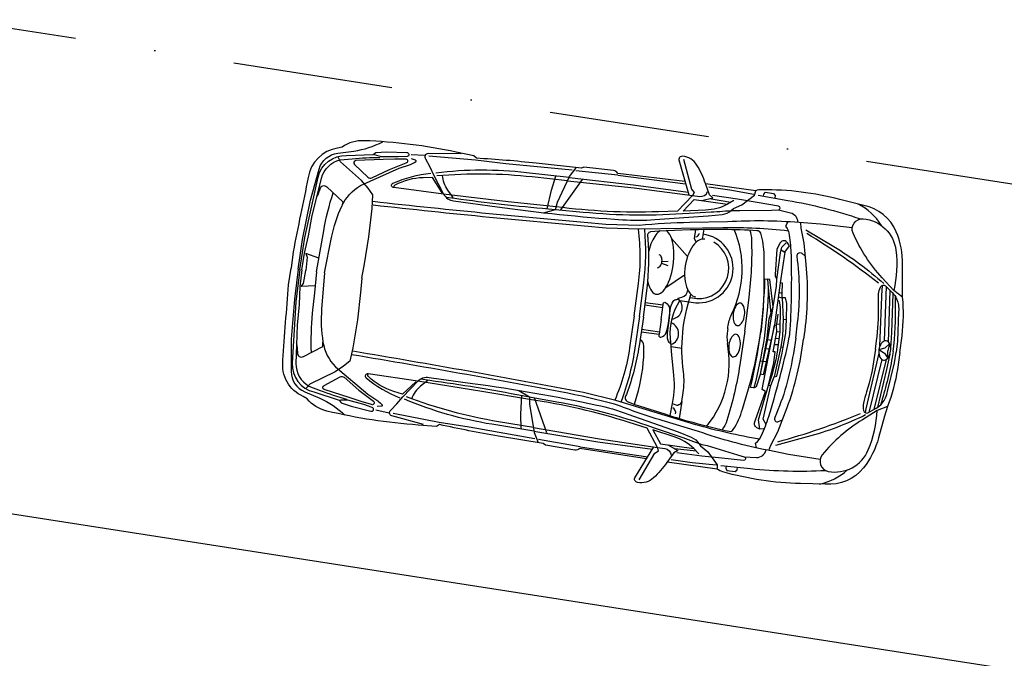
# Model space of a CAD drawing. Extents: x 662872 to 741672, y -776821 to -720021.
# Tile 7 of 13: x 693489 to 699640, y -736202 to -732211. Entities that reach past the tile are written whole.
import ezdxf

# ---------------------------------------------------------------- set-up
doc = ezdxf.new("R2010")
doc.units = 0
doc.header["$LTSCALE"] = 200
doc.linetypes.add('DASHDOT', pattern=[10, 5, -2.5, 0, -2.5])
doc.layers.add('Immagini elementi utilizzati', color=7, linetype='CONTINUOUS')
doc.layers.add('Planimetria', color=7, linetype='CONTINUOUS')

msp = doc.modelspace()

# ---------------------------------------------------------------- linework, layer by layer
at = {"layer": 'Immagini elementi utilizzati', "color": 7, "linetype": 'Continuous', "lineweight": -3}
msp.add_line((736456.4, -741996.7), (663829.6, -730692.6), dxfattribs=at)
at = {"layer": 'Immagini elementi utilizzati', "color": 16}
for p, q in [((696019.8, -733060.8), (695935.2, -733055.3)), ((697224.8, -733182.5), (696963.1, -733155.6)), ((697224.8, -733182.5), (697648.9, -733236.5)), ((697001.8, -733208.8), (696867.7, -733399.9)), ((698086.9, -733280), (697773.9, -733236.7)), ((697930.9, -733353.1), (697799, -733329.7)), ((697762, -733520.8), (697751.6, -733582.7)), ((697661.4, -733690.1), (697561, -733577.9)), ((698245.4, -733649.7), (698268.3, -733663.8)), ((697499.2, -733732.7), (697536.9, -733746.9)), ((697501.2, -733722.5), (697540.3, -733719.2)), ((697642.8, -733807.2), (697524.5, -733886.2)), ((698891.4, -734218.7), (698903, -733879.1)), ((698165.2, -733887), (698182, -734046.5)), ((698252.6, -733922.4), (698231.7, -733916.5)), ((698915.9, -734225.6), (698926.8, -733903.4)), ((697395, -733993.1), (697506.4, -734008.6)), ((697396.9, -733977.9), (697508.5, -733993.3)), ((697594.6, -733959.1), (697605.4, -733957.7)), ((698219.7, -734111.9), (698237.8, -734114.4)), ((698258.8, -734083.2), (698278.4, -734084.3)), ((697371.6, -734160.7), (697483.2, -734176.1)), ((697373.9, -734145.5), (697485.3, -734160.9)), ((698218.2, -734159.9), (698237.2, -734162.5)), ((698163.2, -734209.7), (698182.6, -734213.9)), ((698204.2, -734240.2), (698227.2, -734240.4)), ((698211.1, -734200.8), (698232, -734203.7)), ((697558.6, -734254.1), (697626.1, -734263.4)), ((698170.2, -734269.6), (698150.8, -734267)), ((698243.3, -734254.9), (698259, -734257.1)), ((698152.4, -734349.5), (698114.2, -734344.2)), ((698875.4, -734334.8), (698794.2, -734664.8)), ((698900.8, -734334.7), (698823.8, -734647.8)), ((696782.5, -734793.6), (696705.4, -734573.2)), ((697624.9, -734596.5), (697608.9, -734702.8)), ((695797.3, -734669.4), (695714.3, -734651.7)), ((696990, -734879.5), (696730.8, -734834.3)), ((696990, -734879.5), (697412.9, -734942.6)), ((697715.9, -734907), (697582.6, -734893.7)), ((697846.2, -735019.7), (697533.2, -734976.4))]:
    msp.add_line(p, q, dxfattribs=at)
for points in [[(697644.7, -733221.4), (697225.5, -733171.7, 0.22672), (697197.8, -733153.1), (697013.4, -733133.8), (696997.9, -733139.4), (696715, -733108.1, 0.014239), (696342, -733077.4), (696326.4, -733061.3), (696214.7, -733038.1, 0.04107), (695640.8, -732967.2, 0.162149), (695502.5, -733007), (695475.2, -733014.1, 0.330988), (695291.4, -733198.3, 0.002712), (695197, -733661.1), (695184.2, -733764.9)], [(695227.7, -733770.9), (695256.4, -733585.4), (695304.5, -733339), (695359.3, -733144.8, -0.308355), (695476.9, -733046.2), (695576.7, -733032.1, 0.086012), (695756.9, -732973.8)], [(695239.8, -733772.6), (695269.2, -733571.7), (695352.8, -733196, -0.3608), (695530.6, -733060), (695697.9, -733053.5), (695713.8, -733040.2), (695779.4, -733036.8), (695906.9, -733041.4, -0.981836), (695908.9, -733065.6), (695852.6, -733068.7), (695748.7, -733068.3), (695705.3, -733056.1)], [(695252, -733774.2), (695267.8, -733670.9), (695293.9, -733561.1), (695316.2, -733433.8), (695347, -733312.3), (695374.7, -733201.3, -0.282627), (695491.5, -733087), (695565.4, -733080.2, -0.022279), (695740.4, -733071.8)], [(695392.1, -733793.6), (695436.8, -733571.6, -0.059425), (695501.2, -733375.6, -0.154561), (695618.2, -733248.2), (695859.9, -733139.6), (695930, -733115.1, 0.069012), (695963.5, -733098, 0.66842), (695962.1, -733089.5), (695936.4, -733080.3)], [(695899.6, -733082.3), (695831.9, -733083.7), (695758.8, -733085.2), (695588, -733091.9, 0.639025), (695580.9, -733117), (695664.4, -733194.8, 0.282363), (695688.6, -733199.7), (695798.4, -733146.6), (695904.2, -733106, 0.924475), (695899.6, -733082.3)], [(696246.4, -733050.2), (696040.2, -733048.1, 0.646794), (696024.7, -733081.6), (696050.6, -733130.2), (696074.5, -733181.7), (696137.3, -733300.6, 0.246959), (696199.6, -733343.4), (696470.8, -733380.9, 0.017573), (697254.5, -733461.4, 0.037439), (697456.6, -733459.8), (697788.8, -733437.5), (697877.1, -733428, 0.157898), (697935.4, -733401.9), (697947.4, -733391.1), (698000.1, -733368.9), (698080.1, -733307), (698086.9, -733280)], [(697750.1, -733341.8), (697818.4, -733324.9), (697797.8, -733305.2), (697773.3, -733235.1, 0.050887), (697719.4, -733119.7, 0.243146), (697630.8, -733064.8, 0.147776), (697615.6, -733068.1, 0.339074), (697607.1, -733087.8), (697668.6, -733306.2)], [(697636.1, -733082.6), (697684.8, -733269.4), (697702, -733290.4), (697691.7, -733309.2), (697737.4, -733315.5, 0.360118), (697786.6, -733285.1)], [(696137.3, -733300.6), (695825.9, -733260.5, -0.816662), (695820.5, -733233.5, -0.079713), (696057.5, -733170)], [(696127.4, -733293), (696067.6, -733197.8), (696010, -733199.1, 0.114265), (695833, -733244.5, 0.424137), (695828.1, -733260.8)], [(696920.8, -733197.6), (696655.6, -733167.4, 0.058853), (696088.6, -733169.6)], [(696911.4, -733217.9), (696690.7, -733194, 0.048686), (696095.4, -733187.7)], [(696196.3, -733322.7), (696163.1, -733276.2, -0.1387), (696130.1, -733183.9)], [(695348.3, -733314.1), (695365.4, -733268.3, -0.616913), (695407.6, -733255.5), (695508.1, -733348.6), (695501.2, -733375.6)], [(696911.4, -733217.9), (697327.2, -733261.9), (697691.7, -733309.2), (697597.3, -733407.9), (697478.8, -733411.7, -0.040731), (696841.1, -733380.7)], [(695343.4, -733786.9), (695365.9, -733658), (695388.2, -733530.7, -0.035043), (695447.3, -733292.3)], [(696151.7, -733319.7), (696208.1, -733327.5, 0.013087), (696792.1, -733392.7), (696836.6, -733397), (697008.1, -733413.3, 0.042666), (697671.7, -733419.8), (697807.8, -733412.2, 0.004809), (697952.7, -733402.8), (697987.4, -733404.4), (698185.1, -733400.8), (698228.3, -733400.1, 0.873881), (698229.8, -733377.1), (698095.3, -733354.2), (697972.5, -733332.5), (697815.9, -733309.3)], [(698988, -734291.2), (699001, -734185.9, 0.053389), (699004.9, -733945.8), (699003.5, -733881.9), (699004.2, -733741.5, 0.097002), (698965.2, -733535.9, 0.24515), (698761.9, -733372.7), (698612, -733334.1, 0.064393), (698125.1, -733273.7, 0.080265), (698086.9, -733280)], [(698101.6, -733308.5), (698286.6, -733340.3, -0.039854), (698740.7, -733456.2)], [(698689.6, -733512.5), (698491.1, -733489.7), (698359, -733479.2, 0.034648), (697911, -733474.6), (697674.4, -733479.1, 0.019919), (697359.7, -733497.7), (697151.1, -733490.6, -0.006263), (695694.4, -733348)], [(698291.2, -733531.9, 0.028575), (697882.6, -733511), (697362, -733520.5), (697362, -733520.5), (697153.4, -733513.4, -0.006263), (695696.7, -733370.8)], [(697951.1, -733342), (697910.7, -733364.3, -0.124086), (697773.4, -733400.7), (697632.8, -733407.6), (697703.4, -733335.3), (697911.2, -733364.1)], [(698228.3, -733400.1), (698303.9, -733417.2, -0.353838), (698349, -733478.4)], [(698287.6, -733474.3), (698273.6, -733501.5), (698282.6, -733515.2), (698291.2, -733531.9), (698295.4, -733557.3, -0.034872), (698307.5, -733683.2, -0.020175), (698300.8, -734146.4), (698295.6, -734195.4)], [(698366.7, -733479.8), (698368.1, -733514.6), (698387.8, -733607.3), (698400.4, -733741, -0.059318), (698389.5, -734178.9), (698385.5, -734207.8)], [(699004.9, -733945.8), (698949.2, -733903.9), (698876.4, -733824, -0.081397), (698694.7, -733544.2, -0.568384), (698758.2, -733455.2, -0.355083), (698963.1, -733652, -0.089347), (698949.2, -733903.9)], [(697328.3, -734061.5), (697354.6, -733860.3, 0.066321), (697353.7, -733520.2)], [(697361.8, -734066.2), (697388.3, -733852.5, 0.052833), (697394.1, -733519.9)], [(697385.4, -734069.4), (697408, -733889.4, 0.051248), (697414.9, -733581.4, 0.034309), (697412.9, -733567.9, -0.416014), (697431.7, -733534.2), (697482.5, -733530.2), (697677.6, -733523, -0.024249), (698094.5, -733527.9, -0.313213), (698116.7, -733545.4, -0.075975), (698136.8, -733682.8), (698138.4, -733816.6, -0.035977), (698117.4, -734170.7)], [(697613.2, -733965.9), (697712.2, -733979.6, 0.981428), (697756.8, -733551.7)], [(698019.9, -734157.2), (698045.9, -733946.6, 0.037908), (698062.8, -733588.8, 0.084346), (698050.2, -733525.5)], [(698399.4, -733523.6), (698574.3, -733628.5, -0.048096), (698887, -733859.6)], [(697678.1, -733946.9), (697718.9, -733954.1, 0.789163), (697825, -733602.4)], [(698268.3, -733663.8), (698297, -733624.3), (698286.2, -733606.2, 0.572794), (698240.6, -733605.6), (698219.5, -733646.1), (698208.6, -733803, 0.200185), (698218.5, -733832.3)], [(698336.7, -734201.1), (698348.5, -734104.9, 0.064407), (698345.6, -733688.4, -0.674352), (698375.1, -733670.1), (698395.4, -733688.1)], [(697404.7, -734956), (696987.8, -734890, -0.22672), (696956.1, -734900.4), (696773.3, -734868.9), (696759.9, -734859.3), (696479.2, -734812.7, -0.014239), (696111.8, -734740.9), (696092.4, -734752.2), (695978.6, -734744.2, -0.04107), (695407, -734656.6, -0.162149), (695284.8, -734580.6), (695260.4, -734566.4, -0.330988), (695133.5, -734339.2, -0.002712), (695168.3, -733868.2), (695184.2, -733764.9)], [(695227.7, -733770.9), (695205, -733957.1), (695184.3, -734207.3), (695184.3, -734409.2, 0.308355), (695270.8, -734536), (695363, -734576.7, -0.086012), (695520.6, -734681.7)], [(695239.8, -733772.6), (695213.5, -733973.8), (695192, -734358.1, 0.3608), (695326.2, -734537.3), (695485.5, -734589), (695497.1, -734606.1), (695559.4, -734627.2), (695683.3, -734657.4, 0.981836), (695691.8, -734634.6), (695638.5, -734616.4), (695538.3, -734588.6), (695493.3, -734588.5)], [(695252, -733774.2), (695239.2, -733878), (695234.5, -733990.7), (695221.3, -734119.3), (695218, -734244.6), (695214.5, -734359, 0.282627), (695295.9, -734500.7), (695365.1, -734527.3, 0.022279), (695531.3, -734582.9)], [(695343.4, -733786.9), (695330, -733917), (695316.9, -734045.6, 0.035043), (695309.1, -734291.1)], [(695392.1, -733793.6), (695374.9, -734019.5, 0.059425), (695383.6, -734225.6, 0.154561), (695461.6, -734380), (695664.7, -734550.2), (695725.6, -734592.7, -0.069012), (695753.1, -734618.3, -0.66842), (695749.5, -734626), (695722.3, -734628)], [(698074.7, -734512.6), (698054.9, -734509.9, 0.051599), (698144.4, -733829.8), (698159.6, -733831.9)], [(698116.1, -734426.7), (698158.2, -734201.2), (698170.3, -734080.2), (698196, -734006.2), (698174.8, -733834), (698159.6, -733831.9), (698165.2, -733887, -0.059716), (698074.7, -734512.6), (698091.4, -734504), (698116.1, -734426.7)], [(698834.9, -734270), (698842, -734218.2, 0.042178), (698853.7, -733999.4, -0.022129), (698854.7, -733925, -0.109018), (698866.9, -733881.7, -0.433469), (698897.5, -733873.5), (698939.7, -733916.6, -0.086224), (698966.8, -733956, -0.141891), (698978.9, -734036.9), (698972.1, -734220.7), (698964.4, -734287.9)], [(697551.6, -734685.3), (697566.8, -734610, 0.082544), (697573.6, -734409.1), (697563, -734306.7), (697558.6, -734254.1), (697554.2, -734201.5, -0.165536), (697613.2, -733965.9), (697599.7, -733951.6), (697625.3, -733945.8, 0.348895), (697662.3, -733899.9)], [(697566.8, -734610), (697580.6, -734616.5, 0.4636), (697624.9, -734596.5), (697633.7, -734541.6, 0.072747), (697635.4, -734411.4, -0.114675), (697682, -733928.8)], [(698946.1, -734285.4), (698949.6, -734248.6, 0.031426), (698959.7, -733942.6)], [(697495.9, -734084.7), (697508.5, -733993.3), (697509.6, -733985.7, -0.576839), (697524, -733978.7, -0.22686), (697548.8, -734016, -0.03832), (697544.6, -734091.5)], [(697544.6, -734091.5), (697555.4, -734013.8, -0.105933), (697570.4, -733972.4, -0.260779), (697594.6, -733959.1)], [(697328.3, -734061.5), (697298.9, -734262.4, -0.066321), (697205.8, -734589.4)], [(697361.8, -734066.2), (697329.2, -734279, -0.052833), (697244.6, -734600.7)], [(697911.7, -734142.3), (697913.2, -734131.3, -0.067236), (697934.8, -734053.9)], [(697385.4, -734069.4), (697358.3, -734248.9, -0.051248), (697281.3, -734547.2, -0.034309), (697275.7, -734559.6, 0.416014), (697284.6, -734597.1), (697332.5, -734614.8), (697518.2, -734674.7, 0.024249), (697920.9, -734783.2, 0.313213), (697947, -734772.4, 0.075975), (698003.5, -734645.6), (698041.5, -734517.3, 0.035977), (698117.4, -734170.7)], [(697495.9, -734084.7), (697483.2, -734176.1), (697482.2, -734183.7, 0.576839), (697494.2, -734194.4, 0.22686), (697528.2, -734165.3, 0.03832), (697544.6, -734091.5)], [(697544.6, -734091.5), (697533.9, -734169.2, 0.105933), (697537.1, -734213.1, 0.260779), (697556.8, -734232.4)], [(698140.3, -734768.4), (698112.2, -734769.3), (698094.7, -734760.7, -0.451847), (698083.5, -734718.7), (698147.9, -734533.6), (698127.6, -734523), (698203.5, -734120.6)], [(698019.9, -734157.2), (697987.7, -734367, -0.037908), (697906.9, -734716, -0.084346), (697877.5, -734773.5)], [(697911.7, -734142.3), (697910.2, -734153.2, 0.067236), (697910, -734233.6)], [(695219.7, -734243.3), (695223.7, -734292, 0.616913), (695260.9, -734315.7), (695382.9, -734253.4), (695383.6, -734225.6)], [(697330, -734613.9), (697353.8, -734527.7, 0.074658), (697387.6, -734249.8, 0.235772), (697364.6, -734206.8)], [(698092.1, -734887.3), (698086, -734857.3), (698098.4, -734846.5), (698111.2, -734832.8), (698122.1, -734809.5, 0.034872), (698168, -734691.6, 0.020175), (698287.3, -734243.9), (698295.6, -734195.4)], [(698169.7, -734903.4), (698180.5, -734870.3), (698224.7, -734786.4), (698273.1, -734661.1, 0.059318), (698381.5, -734236.8), (698385.5, -734207.8)], [(698336.7, -734201.1), (698321.9, -734296.8, -0.064407), (698206, -734696.9, 0.674352), (698229.5, -734722.5), (698253.9, -734710.8)], [(698489.3, -734959.6), (698292.1, -734927.7), (698162.1, -734901.9, -0.034648), (697729.7, -734784.7), (697503.2, -734716.1, -0.019919), (697205.4, -734612.8), (697002.7, -734563, 0.006263), (695562.1, -734304.6)], [(698111.2, -734832.8, -0.028575), (697712.3, -734741.9), (697213.8, -734591.4), (697213.8, -734591.4), (697011.1, -734541.6, 0.006263), (695570.5, -734283.3)], [(698988, -734291.2), (698971.9, -734396.1, -0.053389), (698910.5, -734628.2), (698891.7, -734689.3), (698854.4, -734824.6, -0.097002), (698760.9, -735012, -0.24515), (698520.9, -735113.8), (698366.2, -735110.3, -0.064393), (697881.2, -735036.2, -0.080265), (697846.2, -735019.7)], [(698834.9, -734270), (698827.7, -734321.8, -0.042178), (698779.5, -734535.6, 0.022129), (698760.2, -734607.4, 0.109018), (698760.2, -734652.5, 0.433469), (698787.5, -734668.7), (698839.8, -734638.6, 0.086224), (698876.6, -734608, 0.141891), (698910.2, -734533.5), (698953.6, -734354.7), (698964.4, -734287.9)], [(698946.1, -734285.4), (698939.5, -734321.8, -0.031426), (698866.1, -734619.1)], [(695975.4, -734470.5), (695664.8, -734424.5, 0.816662), (695652.3, -734449.1, 0.079713), (695863.2, -734574.5)], [(695963.9, -734475.1), (695880.5, -734550.5), (695825.4, -734533.6, -0.114265), (695667.3, -734441.8, -0.424137), (695667, -734424.9)], [(695687.4, -734616.1), (695622.6, -734596.3), (695552.6, -734575), (695390.1, -734522.2, -0.639025), (695390, -734496), (695491.6, -734443.9, -0.282363), (695516.1, -734445.8), (695607.4, -734526.7), (695698.2, -734594.5, -0.924475), (695687.4, -734616.1)], [(696012.4, -734741.1), (695813.4, -734687.2, -0.646794), (695807.6, -734650.7), (695845.7, -734610.9), (695882.7, -734567.9), (695975.4, -734470.5, -0.246959), (696047, -734446.3), (696318.2, -734483.8, -0.017573), (697094.3, -734619.1, -0.037439), (697288.4, -734675.5), (697602, -734787.2), (697684.4, -734820.3, -0.157898), (697733.4, -734861.2), (697742, -734874.9), (697786.8, -734910.6), (697847, -734991.8), (697846.2, -735019.7)], [(696038.2, -734465.2), (695993.7, -734501, 0.1387), (695936.8, -734580.8)], [(695994.4, -734456.1), (696050.8, -734463.9, -0.013087), (696630.6, -734559.6), (696674.6, -734567.6), (696844.1, -734598.5, -0.042666), (697484.5, -734772.5), (697613.5, -734816.7, -0.004809), (697750.4, -734865.2), (697784.2, -734872.9), (697973.5, -734930.2), (698014.9, -734942.6, -0.873881), (698010.1, -734965.1), (697874.4, -734950.6), (697750.4, -734938.1), (697593.3, -734917.9)], [(696701.5, -734782.4), (696438.1, -734739.5, -0.058853), (695893, -734583.3)], [(696698, -734760.3), (696479.1, -734723.4, -0.048686), (695904.5, -734567.8)], [(696698, -734760.3), (697110.1, -734830.9), (697473.7, -734884.3), (697409.7, -734763.7), (697296.6, -734727.8, 0.040731), (696674.5, -734584.5)], [(698213.1, -734870.2), (698409.9, -734816.7, 0.048096), (698773.6, -734679.2)], [(698910.5, -734628.2), (698845.5, -734653.4), (698753.7, -734710.6, 0.081397), (698502.8, -734930.5, 0.568384), (698539.8, -735033.4, 0.355083), (698790.4, -734899.6, 0.089347), (698845.5, -734653.4)], [(697732.3, -734923.2), (697699.5, -734890.7, 0.124086), (697577.2, -734818.4), (697443.7, -734773.6), (697492.1, -734862.3), (697699.9, -734891.1)], [(697538.8, -734868.8), (697600, -734903.6), (697574.8, -734916.9), (697532.2, -734977.8, -0.050887), (697449, -735074.2, -0.243146), (697348.7, -735103, -0.147776), (697335, -735095.7, -0.339074), (697332.2, -735074.4), (697450.7, -734880.9)], [(697358.7, -735087.3), (697456.3, -734920.7), (697478.6, -734905.2), (697473.7, -734884.3), (697519.4, -734890.6, -0.360118), (697558.5, -734933.3)], [(698014.9, -734942.6), (698092.3, -734946.6, 0.353838), (698152.3, -734900)], [(697868.1, -734996.3), (698054.8, -735015.9, 0.039854), (698523.2, -735027.7)]]:
    msp.add_lwpolyline(points, format="xyb", dxfattribs=at)
for points in [[(695626.7, -733826.1), (695643.7, -733736.9), (695670.2, -733568.2), (695690.1, -733390.8), (695694, -733306), (695665.6, -733264.8), (695624.1, -733217.1), (695492.8, -733099.6), (695477.1, -733066.2)], [(696940.2, -733152.4), (696525.1, -733112.1), (696335.8, -733089), (696044.2, -733064.1)], [(696760.1, -733417.1), (696836.5, -733397.3), (696848.9, -733352.5), (696924.1, -733190.6), (696966.2, -733135.9)], [(696784.9, -733392.1), (696811.1, -733277.4), (696839, -733188.3)], [(696920.8, -733197.6), (697323.6, -733242.7), (697664, -733289.8)], [(698074.4, -733303.2), (697926, -733276.4), (697793.4, -733258.1)], [(696841.1, -733380.7), (696540.5, -733348.6), (696137.3, -733300.6)], [(698135, -733314.2), (698137.4, -733300.5), (698147.9, -733288.5), (698198, -733297.1), (698208.5, -733310.4), (698206.3, -733326.5)], [(697412.5, -733849.1), (697417, -733866.3), (697422.4, -733881.7), (697428.6, -733895.1), (697435.7, -733906.3), (697443.4, -733915.2), (697451.8, -733921.7), (697460.6, -733925.7), (697469.8, -733927.2), (697479.3, -733926.1), (697488.9, -733922.4), (697498.5, -733916.2), (697508.1, -733907.5), (697517.3, -733896.6), (697526.3, -733883.4), (697534.8, -733868.3), (697542.7, -733851.3), (697549.9, -733832.7), (697556.4, -733812.8), (697562, -733791.7), (697566.8, -733769.8), (697570.5, -733747.3), (697573.2, -733724.6), (697574.8, -733701.9), (697575.4, -733679.4), (697574.9, -733657.6), (697573.3, -733636.6), (697570.6, -733616.8), (697566.9, -733598.4), (697562.2, -733581.6), (697556.6, -733566.6), (697550.2, -733553.7), (697543, -733542.9), (697535.1, -733534.5), (697526.6, -733528.6)], [(697489.8, -733529.9), (697482.8, -733534.5), (697475.9, -733540.3), (697469.1, -733547.4), (697462.4, -733555.6), (697455.9, -733565), (697449.6, -733575.5), (697443.6, -733587), (697438, -733599.4), (697432.6, -733612.7), (697427.7, -733626.7), (697423.1, -733641.4), (697419.1, -733656.7)], [(697714.9, -733601.2), (697703.9, -733579.5), (697711.9, -733521.9)], [(697769.4, -733582.3), (697758.7, -733581.8), (697747.8, -733583.6), (697736.8, -733587.6), (697725.8, -733593.8), (697715, -733602.2), (697704.6, -733612.5), (697694.6, -733624.8), (697685.2, -733638.8), (697676.5, -733654.4), (697668.6, -733671.4), (697661.6, -733689.4), (697655.7, -733708.5), (697650.7, -733728.2), (697647, -733748.3), (697644.4, -733768.7), (697643, -733788.9), (697642.9, -733808.9), (697643.9, -733828.3), (697646.2, -733846.8), (697649.7, -733864.3), (697654.4, -733880.5), (697660.1, -733895.3), (697666.9, -733908.4), (697674.5, -733919.6), (697683.1, -733928.9), (697692.3, -733936.1), (697702.2, -733941.1), (697712.5, -733943.9)], [(698268.3, -733663.8), (698240.2, -733855.5), (698203.5, -734120.6), (698134.2, -734430.8), (698116.1, -734426.7), (698133.5, -734346.8), (698150.8, -734267), (698163.2, -734209.7), (698196, -734006.2), (698215.7, -733875.4), (698218.5, -733832.3), (698241.3, -733667.8), (698249.4, -733631.7), (698276.3, -733605.9)], [(695358.4, -733700.8), (695275.5, -733671.9), (695284.7, -733694.9), (695276.5, -733777.6)], [(697474.3, -733761.2), (697479.6, -733759.5), (697484.7, -733756.3), (697489.5, -733751.7), (697493.6, -733745.8), (697497, -733738.9), (697499.6, -733731.2), (697501.1, -733723.1), (697501.7, -733714.9), (697501.1, -733706.9), (697499.5, -733699.5), (697497, -733692.8), (697493.6, -733687.3), (697489.4, -733683), (697484.6, -733680.2)], [(695334.5, -733873.8), (695246.8, -733879.1), (695261.9, -733859.5), (695276.5, -733777.6)], [(695626.7, -733826.1), (695618.9, -733916.6), (695598.5, -734086.1), (695569.5, -734262.2), (695550.3, -734344.9), (695511.7, -734376.8), (695458.8, -734411.4), (695300.6, -734488.9), (695276.4, -734516.8)], [(698151.3, -734740.3), (698133.2, -734707), (698181, -734496.2), (698202.3, -734443.3), (698218, -734439.3), (698252.3, -734295), (698259, -734257.1), (698274.4, -734169.2), (698278.4, -734084.3), (698281.4, -733983.8), (698273.9, -733948.6), (698252.1, -733948.7), (698252.6, -733922.4), (698253.9, -733857.4), (698240.2, -733855.5)], [(698862.4, -734251.2), (698877.6, -733894), (698880.4, -733870.9)], [(698228.1, -733942.5), (698252.1, -733948.7), (698258.8, -734083.2), (698254.5, -734189.7), (698243.3, -734254.9), (698202.3, -734443.3)], [(698930.2, -734265.2), (698936.3, -734166.6), (698945.9, -733923.6)], [(698016.9, -734057.5), (698018, -734045.9), (698018.2, -734034.5), (698017.3, -734023.5), (698015.4, -734013.4), (698012.7, -734004.3), (698009, -733996.6), (698004.7, -733990.4), (697999.7, -733985.9), (697994.2, -733983.2), (697988.3, -733982.3), (697982.3, -733983.5), (697976.3, -733986.4), (697970.4, -733991.2), (697964.8, -733997.7), (697959.6, -734005.7), (697955.1, -734014.9), (697951.3, -734025.2), (697948.3, -734036.2), (697946.2, -734047.7)], [(698225.2, -733963.6), (698234.4, -733964.9), (698239.1, -734009), (698237.2, -734162.5), (698221, -734289.1), (698212.5, -734336), (698188.3, -734432.1), (698165.8, -734494.1), (698181, -734496.2)], [(697946.2, -734047.7), (697945.1, -734059.3), (697945, -734070.7), (697945.9, -734081.6), (697947.7, -734091.8), (697950.5, -734100.8), (697954.1, -734108.6), (697958.5, -734114.8), (697963.5, -734119.3), (697969, -734122), (697974.8, -734122.8), (697980.9, -734121.7), (697986.9, -734118.7), (697992.8, -734113.9), (697998.4, -734107.5), (698003.5, -734099.5), (698008.1, -734090.2), (698011.9, -734080), (698014.9, -734068.9), (698016.9, -734057.5)], [(698217.2, -734122.4), (698219.7, -734111.9), (698227.1, -734050.9)], [(698112.2, -734769.3), (698104.7, -734710.8), (698165.8, -734494.1), (698199.3, -734354.4), (698208.6, -734287.4), (698196.2, -734285.7), (698218.2, -734159.9), (698217.2, -734122.4), (698203.5, -734120.6)], [(697990, -734252.5), (697991.1, -734240.9), (697991.2, -734229.4), (697990.3, -734218.5), (697988.5, -734208.4), (697985.7, -734199.3), (697982.1, -734191.6), (697977.7, -734185.4), (697972.7, -734180.8), (697967.2, -734178.1), (697961.3, -734177.3), (697955.3, -734178.4), (697949.3, -734181.4), (697943.4, -734186.2), (697937.8, -734192.7), (697932.7, -734200.7), (697928.1, -734209.9), (697924.3, -734220.2), (697921.3, -734231.2), (697919.2, -734242.7)], [(697919.2, -734242.7), (697918.1, -734254.3), (697918, -734265.7), (697918.9, -734276.6), (697920.7, -734286.7), (697923.5, -734295.8), (697927.1, -734303.6), (697931.5, -734309.8), (697936.5, -734314.3), (697942, -734317), (697947.9, -734317.8), (697953.9, -734316.7), (697959.9, -734313.7), (697965.8, -734308.9), (697971.4, -734302.4), (697976.5, -734294.5), (697981.1, -734285.2), (697984.9, -734275), (697987.9, -734263.9), (697990, -734252.5)], [(698929.3, -734283.1), (698930.2, -734272.6), (698930, -734262.2), (698928.6, -734252.3), (698926.2, -734243.2), (698922.7, -734235.2), (698918.4, -734228.5), (698913.3, -734223.2), (698907.5, -734219.7), (698901.3, -734217.9), (698894.9, -734217.9), (698888.4, -734219.8), (698882.1, -734223.4), (698876.1, -734228.7), (698870.6, -734235.5), (698865.8, -734243.6), (698861.8, -734252.8), (698858.7, -734262.7), (698856.7, -734273)], [(698856.7, -734273), (698896.6, -734261.5), (698923.5, -734236.8), (698912.6, -734280.8)], [(698856.2, -734295.6), (698773.9, -734643.5), (698770.3, -734666.5)], [(698925.3, -734300.5), (698904.4, -734397.1), (698847.6, -734633.5)], [(698856.7, -734273), (698855.8, -734283.6), (698856.1, -734293.9), (698857.4, -734303.8), (698859.9, -734312.9), (698863.3, -734320.9), (698867.7, -734327.7), (698872.8, -734332.9), (698878.5, -734336.4), (698884.7, -734338.2), (698891.1, -734338.2), (698897.6, -734336.3), (698904, -734332.7), (698910, -734327.4), (698915.5, -734320.6), (698920.3, -734312.5), (698924.3, -734303.4), (698927.3, -734293.5), (698929.3, -734283.1)], [(698856.7, -734273), (698892, -734295), (698911.2, -734326.1), (698912.6, -734280.8)], [(696674.5, -734584.5), (696376.5, -734533.8), (695975.4, -734470.5)], [(696606.4, -734527.5), (696674.6, -734567.2), (696674.3, -734613.8), (696702.7, -734790), (696728.4, -734854.1)], [(696623.5, -734558.3), (696617.6, -734675.8), (696620.2, -734769.1)], [(696707.9, -734831.1), (696297.4, -734757.2), (696108.9, -734728.1), (695821.6, -734672.8)], [(696701.5, -734782.4), (697101.4, -734848.3), (697441.8, -734895.4)], [(697840.4, -734994.1), (697690.3, -734979.5), (697557.8, -734961.1)], [(697901.7, -734999.9), (697900.3, -735013.7), (697907.1, -735028.1), (697957.8, -735033.4), (697971.4, -735023.5), (697973.7, -735007.4)]]:
    msp.add_lwpolyline(points, dxfattribs=at)
for centre, radius, start, end in [((698562.8, -733686.4), 362.2, 31.48147, 62.97615), ((697704.9, -733539.2), 30.8, 284.06359, 349.10335), ((697371.2, -733769.2), 631.4, 333.2019, 23.07354), ((696120.9, -737332), 4420.4, 51.79903, 58.8816), ((697555.4, -734009.6), 72.5, 276.40593, 37.12181), ((697532.8, -734173.2), 72.5, 289.94581, 69.17993), ((697290.2, -734354.6), 631.4, 321.17007, 11.04171), ((697553, -734667.3), 34.3, 347.2956, 63.17145), ((697054.4, -730586.2), 4420.4, 285.36201, 292.44458), ((698414.6, -734757.8), 362.2, 281.26746, 312.76214)]:
    msp.add_arc(centre, radius, start, end, dxfattribs=at)
at = {"layer": 'Planimetria', "color": 1, "linetype": 'DASHDOT', "lineweight": -3}
msp.add_lwpolyline([(669134.5, -728482.2), (715871.4, -735756), (732683.4, -735929.7), (726935.4, -761777.8), (721216.4, -760506.1), (669706.2, -772116), (669134.5, -728482.2)], dxfattribs=at)

doc.saveas('drawing.dxf')
